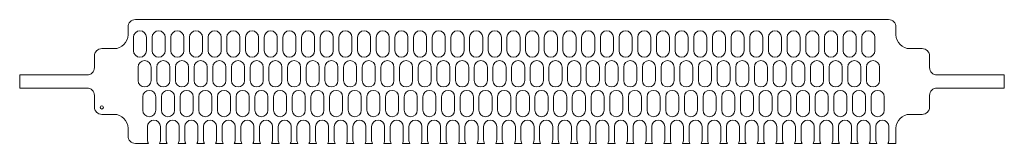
# Model space of a CAD drawing. Header units: millimetres. Extents: x -469 to 58, y 0 to 66.
import ezdxf

# ---------------------------------------------------------------- set-up
doc = ezdxf.new("R2010")
doc.units = ezdxf.units.MM

msp = doc.modelspace()

# ---------------------------------------------------------------- linework, layer by layer
at = {"color": 7, "linetype": 'Continuous', "lineweight": 15}
for p, q in [((-4, 66.5), (-407.2, 66.5)), ((-411.2, 62.5), (-411.2, 58.4)), ((0, 58.4), (0, 62.5)), ((-408.3, 57), (-408.3, 49.8)), ((-401.3, 49.8), (-401.3, 57)), ((-398.3, 57), (-398.3, 49.8)), ((-391.3, 49.8), (-391.3, 57)), ((-388.3, 57), (-388.3, 49.8)), ((-381.3, 49.8), (-381.3, 57)), ((-378.3, 57), (-378.3, 49.8)), ((-371.3, 49.8), (-371.3, 57)), ((-368.3, 57), (-368.3, 49.8)), ((-361.3, 49.8), (-361.3, 57)), ((-358.3, 57), (-358.3, 49.8)), ((-351.3, 49.8), (-351.3, 57)), ((-348.3, 57), (-348.3, 49.8)), ((-341.3, 49.8), (-341.3, 57)), ((-338.3, 57), (-338.3, 49.8)), ((-331.3, 49.8), (-331.3, 57)), ((-328.3, 57), (-328.3, 49.8)), ((-321.3, 49.8), (-321.3, 57)), ((-318.3, 57), (-318.3, 49.8)), ((-311.3, 49.8), (-311.3, 57)), ((-308.3, 57), (-308.3, 49.8)), ((-301.3, 49.8), (-301.3, 57)), ((-298.3, 57), (-298.3, 49.8)), ((-291.3, 49.8), (-291.3, 57)), ((-288.3, 57), (-288.3, 49.8)), ((-281.3, 49.8), (-281.3, 57)), ((-278.3, 57), (-278.3, 49.8)), ((-271.3, 49.8), (-271.3, 57)), ((-268.3, 57), (-268.3, 49.8)), ((-261.3, 49.8), (-261.3, 57)), ((-258.3, 57), (-258.3, 49.8)), ((-251.3, 49.8), (-251.3, 57)), ((-248.3, 57), (-248.3, 49.8)), ((-241.3, 49.8), (-241.3, 57)), ((-238.3, 57), (-238.3, 49.8)), ((-231.3, 49.8), (-231.3, 57)), ((-228.3, 57), (-228.3, 49.8)), ((-221.3, 49.8), (-221.3, 57)), ((-218.3, 57), (-218.3, 49.8)), ((-211.3, 49.8), (-211.3, 57)), ((-208.3, 57), (-208.3, 49.8)), ((-201.3, 49.8), (-201.3, 57)), ((-198.3, 57), (-198.3, 49.8)), ((-191.3, 49.8), (-191.3, 57)), ((-188.3, 57), (-188.3, 49.8)), ((-181.3, 49.8), (-181.3, 57)), ((-178.3, 57), (-178.3, 49.8)), ((-171.3, 49.8), (-171.3, 57)), ((-168.3, 57), (-168.3, 49.8)), ((-161.3, 49.8), (-161.3, 57)), ((-158.3, 57), (-158.3, 49.8)), ((-151.3, 49.8), (-151.3, 57)), ((-148.3, 57), (-148.3, 49.8)), ((-141.3, 49.8), (-141.3, 57)), ((-138.3, 57), (-138.3, 49.8)), ((-131.3, 49.8), (-131.3, 57)), ((-128.3, 57), (-128.3, 49.8)), ((-121.3, 49.8), (-121.3, 57)), ((-118.3, 57), (-118.3, 49.8)), ((-111.3, 49.8), (-111.3, 57)), ((-108.3, 57), (-108.3, 49.8)), ((-101.3, 49.8), (-101.3, 57)), ((-98.3, 57), (-98.3, 49.8)), ((-91.3, 49.8), (-91.3, 57)), ((-88.3, 57), (-88.3, 49.8)), ((-81.3, 49.8), (-81.3, 57)), ((-78.3, 57), (-78.3, 49.8)), ((-71.3, 49.8), (-71.3, 57)), ((-68.3, 57), (-68.3, 49.8)), ((-61.3, 49.8), (-61.3, 57)), ((-58.3, 57), (-58.3, 49.8)), ((-51.3, 49.8), (-51.3, 57)), ((-48.3, 57), (-48.3, 49.8)), ((-41.3, 49.8), (-41.3, 57)), ((-38.3, 57), (-38.3, 49.8)), ((-31.3, 49.8), (-31.3, 57)), ((-28.3, 57), (-28.3, 49.8)), ((-21.3, 49.8), (-21.3, 57)), ((-18.3, 57), (-18.3, 49.8)), ((-11.3, 49.8), (-11.3, 57)), ((-418.7, 50.9), (-425.2, 50.9)), ((14, 50.9), (7.5, 50.9)), ((-429.2, 46.9), (-429.2, 40.75)), ((18, 40.75), (18, 46.9)), ((-405.8, 41), (-405.8, 33.8)), ((-398.8, 33.8), (-398.8, 41)), ((-395.8, 41), (-395.8, 33.8)), ((-388.8, 33.8), (-388.8, 41)), ((-385.8, 41), (-385.8, 33.8)), ((-378.8, 33.8), (-378.8, 41)), ((-375.8, 41), (-375.8, 33.8)), ((-368.8, 33.8), (-368.8, 41)), ((-365.8, 41), (-365.8, 33.8)), ((-358.8, 33.8), (-358.8, 41)), ((-355.8, 41), (-355.8, 33.8)), ((-348.8, 33.8), (-348.8, 41)), ((-345.8, 41), (-345.8, 33.8)), ((-338.8, 33.8), (-338.8, 41)), ((-335.8, 41), (-335.8, 33.8)), ((-328.8, 33.8), (-328.8, 41)), ((-325.8, 41), (-325.8, 33.8)), ((-318.8, 33.8), (-318.8, 41)), ((-315.8, 41), (-315.8, 33.8)), ((-308.8, 33.8), (-308.8, 41)), ((-305.8, 41), (-305.8, 33.8)), ((-298.8, 33.8), (-298.8, 41)), ((-295.8, 41), (-295.8, 33.8)), ((-288.8, 33.8), (-288.8, 41)), ((-285.8, 41), (-285.8, 33.8)), ((-278.8, 33.8), (-278.8, 41)), ((-275.8, 41), (-275.8, 33.8)), ((-268.8, 33.8), (-268.8, 41)), ((-265.8, 41), (-265.8, 33.8)), ((-258.8, 33.8), (-258.8, 41)), ((-255.8, 41), (-255.8, 33.8)), ((-248.8, 33.8), (-248.8, 41)), ((-245.8, 41), (-245.8, 33.8)), ((-238.8, 33.8), (-238.8, 41)), ((-235.8, 41), (-235.8, 33.8)), ((-228.8, 33.8), (-228.8, 41)), ((-225.8, 41), (-225.8, 33.8)), ((-218.8, 33.8), (-218.8, 41)), ((-215.8, 41), (-215.8, 33.8)), ((-208.8, 33.8), (-208.8, 41)), ((-205.8, 41), (-205.8, 33.8)), ((-198.8, 33.8), (-198.8, 41)), ((-195.8, 41), (-195.8, 33.8)), ((-188.8, 33.8), (-188.8, 41)), ((-185.8, 41), (-185.8, 33.8)), ((-178.8, 33.8), (-178.8, 41)), ((-175.8, 41), (-175.8, 33.8)), ((-168.8, 33.8), (-168.8, 41)), ((-165.8, 41), (-165.8, 33.8)), ((-158.8, 33.8), (-158.8, 41)), ((-155.8, 41), (-155.8, 33.8)), ((-148.8, 33.8), (-148.8, 41)), ((-145.8, 41), (-145.8, 33.8)), ((-138.8, 33.8), (-138.8, 41)), ((-135.8, 41), (-135.8, 33.8)), ((-128.8, 33.8), (-128.8, 41)), ((-125.8, 41), (-125.8, 33.8)), ((-118.8, 33.8), (-118.8, 41)), ((-115.8, 41), (-115.8, 33.8)), ((-108.8, 33.8), (-108.8, 41)), ((-105.8, 41), (-105.8, 33.8)), ((-98.8, 33.8), (-98.8, 41)), ((-95.8, 41), (-95.8, 33.8)), ((-88.8, 33.8), (-88.8, 41)), ((-85.8, 41), (-85.8, 33.8)), ((-78.8, 33.8), (-78.8, 41)), ((-75.8, 41), (-75.8, 33.8)), ((-68.8, 33.8), (-68.8, 41)), ((-65.8, 41), (-65.8, 33.8)), ((-58.8, 33.8), (-58.8, 41)), ((-55.8, 41), (-55.8, 33.8)), ((-48.8, 33.8), (-48.8, 41)), ((-45.8, 41), (-45.8, 33.8)), ((-38.8, 33.8), (-38.8, 41)), ((-35.8, 41), (-35.8, 33.8)), ((-28.8, 33.8), (-28.8, 41)), ((-25.8, 41), (-25.8, 33.8)), ((-18.8, 33.8), (-18.8, 41)), ((-15.8, 41), (-15.8, 33.8)), ((-8.8, 33.8), (-8.8, 41)), ((-469.2, 36.75), (-469.2, 29.75)), ((-433.2, 36.75), (-469.2, 36.75)), ((58, 36.75), (22, 36.75)), ((58, 29.75), (58, 36.75)), ((-469.2, 29.75), (-433.2, 29.75)), ((22, 29.75), (58, 29.75)), ((-429.2, 25.75), (-429.2, 19.6)), ((-403.3, 25), (-403.3, 17.8)), ((-396.3, 17.8), (-396.3, 25)), ((-393.3, 25), (-393.3, 17.8)), ((-386.3, 17.8), (-386.3, 25)), ((-383.3, 25), (-383.3, 17.8)), ((-376.3, 17.8), (-376.3, 25)), ((-373.3, 25), (-373.3, 17.8)), ((-366.3, 17.8), (-366.3, 25)), ((-363.3, 25), (-363.3, 17.8)), ((-356.3, 17.8), (-356.3, 25)), ((-353.3, 25), (-353.3, 17.8)), ((-346.3, 17.8), (-346.3, 25)), ((-343.3, 25), (-343.3, 17.8)), ((-336.3, 17.8), (-336.3, 25)), ((-333.3, 25), (-333.3, 17.8)), ((-326.3, 17.8), (-326.3, 25)), ((-323.3, 25), (-323.3, 17.8)), ((-316.3, 17.8), (-316.3, 25)), ((-313.3, 25), (-313.3, 17.8)), ((-306.3, 17.8), (-306.3, 25)), ((-303.3, 25), (-303.3, 17.8)), ((-296.3, 17.8), (-296.3, 25)), ((-293.3, 25), (-293.3, 17.8)), ((-286.3, 17.8), (-286.3, 25)), ((-283.3, 25), (-283.3, 17.8)), ((-276.3, 17.8), (-276.3, 25)), ((-273.3, 25), (-273.3, 17.8)), ((-266.3, 17.8), (-266.3, 25)), ((-263.3, 25), (-263.3, 17.8)), ((-256.3, 17.8), (-256.3, 25)), ((-253.3, 25), (-253.3, 17.8)), ((-246.3, 17.8), (-246.3, 25)), ((-243.3, 25), (-243.3, 17.8)), ((-236.3, 17.8), (-236.3, 25)), ((-233.3, 25), (-233.3, 17.8)), ((-226.3, 17.8), (-226.3, 25)), ((-223.3, 25), (-223.3, 17.8)), ((-216.3, 17.8), (-216.3, 25)), ((-213.3, 25), (-213.3, 17.8)), ((-206.3, 17.8), (-206.3, 25)), ((-203.3, 25), (-203.3, 17.8)), ((-196.3, 17.8), (-196.3, 25)), ((-193.3, 25), (-193.3, 17.8)), ((-186.3, 17.8), (-186.3, 25)), ((-183.3, 25), (-183.3, 17.8)), ((-176.3, 17.8), (-176.3, 25)), ((-173.3, 25), (-173.3, 17.8)), ((-166.3, 17.8), (-166.3, 25)), ((-163.3, 25), (-163.3, 17.8)), ((-156.3, 17.8), (-156.3, 25)), ((-153.3, 25), (-153.3, 17.8)), ((-146.3, 17.8), (-146.3, 25)), ((-143.3, 25), (-143.3, 17.8)), ((-136.3, 17.8), (-136.3, 25)), ((-133.3, 25), (-133.3, 17.8)), ((-126.3, 17.8), (-126.3, 25)), ((-123.3, 25), (-123.3, 17.8)), ((-116.3, 17.8), (-116.3, 25)), ((-113.3, 25), (-113.3, 17.8)), ((-106.3, 17.8), (-106.3, 25)), ((-103.3, 25), (-103.3, 17.8)), ((-96.3, 17.8), (-96.3, 25)), ((-93.3, 25), (-93.3, 17.8)), ((-86.3, 17.8), (-86.3, 25)), ((-83.3, 25), (-83.3, 17.8)), ((-76.3, 17.8), (-76.3, 25)), ((-73.3, 25), (-73.3, 17.8)), ((-66.3, 17.8), (-66.3, 25)), ((-63.3, 25), (-63.3, 17.8)), ((-56.3, 17.8), (-56.3, 25)), ((-53.3, 25), (-53.3, 17.8)), ((-46.3, 17.8), (-46.3, 25)), ((-43.3, 25), (-43.3, 17.8)), ((-36.3, 17.8), (-36.3, 25)), ((-33.3, 25), (-33.3, 17.8)), ((-26.3, 17.8), (-26.3, 25)), ((-23.3, 25), (-23.3, 17.8)), ((-16.3, 17.8), (-16.3, 25)), ((-13.3, 25), (-13.3, 17.8)), ((-6.3, 17.8), (-6.3, 25)), ((18, 19.6), (18, 25.75)), ((-425.2, 15.6), (-418.7, 15.6)), ((7.5, 15.6), (14, 15.6)), ((-411.2, 8.1), (-411.2, 4)), ((-400.8, 1.8), (-400.8, 9)), ((-393.8, 9), (-393.8, 1.8)), ((-390.8, 1.8), (-390.8, 9)), ((-383.8, 9), (-383.8, 1.8)), ((-380.8, 1.8), (-380.8, 9)), ((-373.8, 9), (-373.8, 1.8)), ((-370.8, 1.8), (-370.8, 9)), ((-363.8, 9), (-363.8, 1.8)), ((-360.8, 1.8), (-360.8, 9)), ((-353.8, 9), (-353.8, 1.8)), ((-350.8, 1.8), (-350.8, 9)), ((-343.8, 9), (-343.8, 1.8)), ((-340.8, 1.8), (-340.8, 9)), ((-333.8, 9), (-333.8, 1.8)), ((-330.8, 1.8), (-330.8, 9)), ((-323.8, 9), (-323.8, 1.8)), ((-320.8, 1.8), (-320.8, 9)), ((-313.8, 9), (-313.8, 1.8)), ((-310.8, 1.8), (-310.8, 9)), ((-303.8, 9), (-303.8, 1.8)), ((-300.8, 1.8), (-300.8, 9)), ((-293.8, 9), (-293.8, 1.8)), ((-290.8, 1.8), (-290.8, 9)), ((-283.8, 9), (-283.8, 1.8)), ((-280.8, 1.8), (-280.8, 9)), ((-273.8, 9), (-273.8, 1.8)), ((-270.8, 1.8), (-270.8, 9)), ((-263.8, 9), (-263.8, 1.8)), ((-260.8, 1.8), (-260.8, 9)), ((-253.8, 9), (-253.8, 1.8)), ((-250.8, 1.8), (-250.8, 9)), ((-243.8, 9), (-243.8, 1.8)), ((-240.8, 1.8), (-240.8, 9)), ((-233.8, 9), (-233.8, 1.8)), ((-230.8, 1.8), (-230.8, 9)), ((-223.8, 9), (-223.8, 1.8)), ((-220.8, 1.8), (-220.8, 9)), ((-213.8, 9), (-213.8, 1.8)), ((-210.8, 1.8), (-210.8, 9)), ((-203.8, 9), (-203.8, 1.8)), ((-200.8, 1.8), (-200.8, 9)), ((-193.8, 9), (-193.8, 1.8)), ((-190.8, 1.8), (-190.8, 9)), ((-183.8, 9), (-183.8, 1.8)), ((-180.8, 1.8), (-180.8, 9)), ((-173.8, 9), (-173.8, 1.8)), ((-170.8, 1.8), (-170.8, 9)), ((-163.8, 9), (-163.8, 1.8)), ((-160.8, 1.8), (-160.8, 9)), ((-153.8, 9), (-153.8, 1.8)), ((-150.8, 1.8), (-150.8, 9)), ((-143.8, 9), (-143.8, 1.8)), ((-140.8, 1.8), (-140.8, 9)), ((-133.8, 9), (-133.8, 1.8)), ((-130.8, 1.8), (-130.8, 9)), ((-123.8, 9), (-123.8, 1.8)), ((-120.8, 1.8), (-120.8, 9)), ((-113.8, 9), (-113.8, 1.8)), ((-110.8, 1.8), (-110.8, 9)), ((-103.8, 9), (-103.8, 1.8)), ((-100.8, 1.8), (-100.8, 9)), ((-93.8, 9), (-93.8, 1.8)), ((-90.8, 1.8), (-90.8, 9)), ((-83.8, 9), (-83.8, 1.8)), ((-80.8, 1.8), (-80.8, 9)), ((-73.8, 9), (-73.8, 1.8)), ((-70.8, 1.8), (-70.8, 9)), ((-63.8, 9), (-63.8, 1.8)), ((-60.8, 1.8), (-60.8, 9)), ((-53.8, 9), (-53.8, 1.8)), ((-50.8, 1.8), (-50.8, 9)), ((-43.8, 9), (-43.8, 1.8)), ((-40.8, 1.8), (-40.8, 9)), ((-33.8, 9), (-33.8, 1.8)), ((-30.8, 1.8), (-30.8, 9)), ((-23.8, 9), (-23.8, 1.8)), ((-20.8, 1.8), (-20.8, 9)), ((-13.8, 9), (-13.8, 1.8)), ((-10.8, 1.8), (-10.8, 9)), ((-3.8, 9), (-3.8, 1.8)), ((0, 0), (0, 8.1)), ((-407.2, 0), (-400.3, 0)), ((-394.3, 0), (-390.3, 0)), ((-384.3, 0), (-380.3, 0)), ((-374.3, 0), (-370.3, 0)), ((-364.3, 0), (-360.3, 0)), ((-354.3, 0), (-350.3, 0)), ((-344.3, 0), (-340.3, 0)), ((-334.3, 0), (-330.3, 0)), ((-324.3, 0), (-320.3, 0)), ((-314.3, 0), (-310.3, 0)), ((-304.3, 0), (-300.3, 0)), ((-294.3, 0), (-290.3, 0)), ((-284.3, 0), (-280.3, 0)), ((-274.3, 0), (-270.3, 0)), ((-264.3, 0), (-260.3, 0)), ((-254.3, 0), (-250.3, 0)), ((-244.3, 0), (-240.3, 0)), ((-234.3, 0), (-230.3, 0)), ((-224.3, 0), (-220.3, 0)), ((-214.3, 0), (-210.3, 0)), ((-204.3, 0), (-200.3, 0)), ((-194.3, 0), (-190.3, 0)), ((-184.3, 0), (-180.3, 0)), ((-174.3, 0), (-170.3, 0)), ((-164.3, 0), (-160.3, 0)), ((-154.3, 0), (-150.3, 0)), ((-144.3, 0), (-140.3, 0)), ((-134.3, 0), (-130.3, 0)), ((-124.3, 0), (-120.3, 0)), ((-114.3, 0), (-110.3, 0)), ((-104.3, 0), (-100.3, 0)), ((-94.3, 0), (-90.3, 0)), ((-84.3, 0), (-80.3, 0)), ((-74.3, 0), (-70.3, 0)), ((-64.3, 0), (-60.3, 0)), ((-54.3, 0), (-50.3, 0)), ((-44.3, 0), (-40.3, 0)), ((-34.3, 0), (-30.3, 0)), ((-24.3, 0), (-20.3, 0)), ((-14.3, 0), (-10.3, 0)), ((-4.3, 0), (0, 0))]:
    msp.add_line(p, q, dxfattribs=at)
msp.add_circle((-425.22, 19.32), 0.851, dxfattribs=at)
for centre, radius, start, end in [((-407.2, 62.5), 4, 90, 180), ((-4, 62.5), 4, 0, 90), ((-418.7, 58.4), 7.5, 270, 0), ((-404.8, 57), 3.5, 0, 180), ((-394.8, 57), 3.5, 0, 180), ((-384.8, 57), 3.5, 0, 180), ((-374.8, 57), 3.5, 0, 180), ((-364.8, 57), 3.5, 0, 180), ((-354.8, 57), 3.5, 0, 180), ((-344.8, 57), 3.5, 0, 180), ((-334.8, 57), 3.5, 0, 180), ((-324.8, 57), 3.5, 0, 180), ((-314.8, 57), 3.5, 0, 180), ((-304.8, 57), 3.5, 0, 180), ((-294.8, 57), 3.5, 0, 180), ((-284.8, 57), 3.5, 0, 180), ((-274.8, 57), 3.5, 0, 180), ((-264.8, 57), 3.5, 0, 180), ((-254.8, 57), 3.5, 0, 180), ((-244.8, 57), 3.5, 0, 180), ((-234.8, 57), 3.5, 0, 180), ((-224.8, 57), 3.5, 0, 180), ((-214.8, 57), 3.5, 0, 180), ((-204.8, 57), 3.5, 0, 180), ((-194.8, 57), 3.5, 0, 180), ((-184.8, 57), 3.5, 0, 180), ((-174.8, 57), 3.5, 0, 180), ((-164.8, 57), 3.5, 0, 180), ((-154.8, 57), 3.5, 0, 180), ((-144.8, 57), 3.5, 0, 180), ((-134.8, 57), 3.5, 0, 180), ((-124.8, 57), 3.5, 0, 180), ((-114.8, 57), 3.5, 0, 180), ((-104.8, 57), 3.5, 0, 180), ((-94.8, 57), 3.5, 0, 180), ((-84.8, 57), 3.5, 0, 180), ((-74.8, 57), 3.5, 0, 180), ((-64.8, 57), 3.5, 0, 180), ((-54.8, 57), 3.5, 0, 180), ((-44.8, 57), 3.5, 0, 180), ((-34.8, 57), 3.5, 0, 180), ((-24.8, 57), 3.5, 0, 180), ((-14.8, 57), 3.5, 0, 180), ((7.5, 58.4), 7.5, 180, 270), ((-425.2, 46.9), 4, 90, 180), ((-404.8, 49.8), 3.5, 180, 0), ((-394.8, 49.8), 3.5, 180, 0), ((-384.8, 49.8), 3.5, 180, 0), ((-374.8, 49.8), 3.5, 180, 0), ((-364.8, 49.8), 3.5, 180, 0), ((-354.8, 49.8), 3.5, 180, 0), ((-344.8, 49.8), 3.5, 180, 0), ((-334.8, 49.8), 3.5, 180, 0), ((-324.8, 49.8), 3.5, 180, 0), ((-314.8, 49.8), 3.5, 180, 0), ((-304.8, 49.8), 3.5, 180, 0), ((-294.8, 49.8), 3.5, 180, 0), ((-284.8, 49.8), 3.5, 180, 0), ((-274.8, 49.8), 3.5, 180, 0), ((-264.8, 49.8), 3.5, 180, 0), ((-254.8, 49.8), 3.5, 180, 0), ((-244.8, 49.8), 3.5, 180, 0), ((-234.8, 49.8), 3.5, 180, 0), ((-224.8, 49.8), 3.5, 180, 0), ((-214.8, 49.8), 3.5, 180, 0), ((-204.8, 49.8), 3.5, 180, 0), ((-194.8, 49.8), 3.5, 180, 0), ((-184.8, 49.8), 3.5, 180, 0), ((-174.8, 49.8), 3.5, 180, 0), ((-164.8, 49.8), 3.5, 180, 0), ((-154.8, 49.8), 3.5, 180, 0), ((-144.8, 49.8), 3.5, 180, 0), ((-134.8, 49.8), 3.5, 180, 0), ((-124.8, 49.8), 3.5, 180, 0), ((-114.8, 49.8), 3.5, 180, 0), ((-104.8, 49.8), 3.5, 180, 0), ((-94.8, 49.8), 3.5, 180, 0), ((-84.8, 49.8), 3.5, 180, 0), ((-74.8, 49.8), 3.5, 180, 0), ((-64.8, 49.8), 3.5, 180, 0), ((-54.8, 49.8), 3.5, 180, 0), ((-44.8, 49.8), 3.5, 180, 0), ((-34.8, 49.8), 3.5, 180, 0), ((-24.8, 49.8), 3.5, 180, 0), ((-14.8, 49.8), 3.5, 180, 0), ((14, 46.9), 4, 0, 90), ((-402.3, 41), 3.5, 0, 180), ((-392.3, 41), 3.5, 0, 180), ((-382.3, 41), 3.5, 0, 180), ((-372.3, 41), 3.5, 0, 180), ((-362.3, 41), 3.5, 0, 180), ((-352.3, 41), 3.5, 0, 180), ((-342.3, 41), 3.5, 0, 180), ((-332.3, 41), 3.5, 0, 180), ((-322.3, 41), 3.5, 0, 180), ((-312.3, 41), 3.5, 0, 180), ((-302.3, 41), 3.5, 0, 180), ((-292.3, 41), 3.5, 0, 180), ((-282.3, 41), 3.5, 0, 180), ((-272.3, 41), 3.5, 0, 180), ((-262.3, 41), 3.5, 0, 180), ((-252.3, 41), 3.5, 0, 180), ((-242.3, 41), 3.5, 0, 180), ((-232.3, 41), 3.5, 0, 180), ((-222.3, 41), 3.5, 0, 180), ((-212.3, 41), 3.5, 0, 180), ((-202.3, 41), 3.5, 0, 180), ((-192.3, 41), 3.5, 0, 180), ((-182.3, 41), 3.5, 0, 180), ((-172.3, 41), 3.5, 0, 180), ((-162.3, 41), 3.5, 0, 180), ((-152.3, 41), 3.5, 0, 180), ((-142.3, 41), 3.5, 0, 180), ((-132.3, 41), 3.5, 0, 180), ((-122.3, 41), 3.5, 0, 180), ((-112.3, 41), 3.5, 0, 180), ((-102.3, 41), 3.5, 0, 180), ((-92.3, 41), 3.5, 0, 180), ((-82.3, 41), 3.5, 0, 180), ((-72.3, 41), 3.5, 0, 180), ((-62.3, 41), 3.5, 0, 180), ((-52.3, 41), 3.5, 0, 180), ((-42.3, 41), 3.5, 0, 180), ((-32.3, 41), 3.5, 0, 180), ((-22.3, 41), 3.5, 0, 180), ((-12.3, 41), 3.5, 0, 180), ((-433.2, 40.75), 4, 270, 0), ((22, 40.75), 4, 180, 270), ((-402.3, 33.8), 3.5, 180, 0), ((-392.3, 33.8), 3.5, 180, 0), ((-382.3, 33.8), 3.5, 180, 0), ((-372.3, 33.8), 3.5, 180, 0), ((-362.3, 33.8), 3.5, 180, 0), ((-352.3, 33.8), 3.5, 180, 0), ((-342.3, 33.8), 3.5, 180, 0), ((-332.3, 33.8), 3.5, 180, 0), ((-322.3, 33.8), 3.5, 180, 0), ((-312.3, 33.8), 3.5, 180, 0), ((-302.3, 33.8), 3.5, 180, 0), ((-292.3, 33.8), 3.5, 180, 0), ((-282.3, 33.8), 3.5, 180, 0), ((-272.3, 33.8), 3.5, 180, 0), ((-262.3, 33.8), 3.5, 180, 0), ((-252.3, 33.8), 3.5, 180, 0), ((-242.3, 33.8), 3.5, 180, 0), ((-232.3, 33.8), 3.5, 180, 0), ((-222.3, 33.8), 3.5, 180, 0), ((-212.3, 33.8), 3.5, 180, 0), ((-202.3, 33.8), 3.5, 180, 0), ((-192.3, 33.8), 3.5, 180, 0), ((-182.3, 33.8), 3.5, 180, 0), ((-172.3, 33.8), 3.5, 180, 0), ((-162.3, 33.8), 3.5, 180, 0), ((-152.3, 33.8), 3.5, 180, 0), ((-142.3, 33.8), 3.5, 180, 0), ((-132.3, 33.8), 3.5, 180, 0), ((-122.3, 33.8), 3.5, 180, 0), ((-112.3, 33.8), 3.5, 180, 0), ((-102.3, 33.8), 3.5, 180, 0), ((-92.3, 33.8), 3.5, 180, 0), ((-82.3, 33.8), 3.5, 180, 0), ((-72.3, 33.8), 3.5, 180, 0), ((-62.3, 33.8), 3.5, 180, 0), ((-52.3, 33.8), 3.5, 180, 0), ((-42.3, 33.8), 3.5, 180, 0), ((-32.3, 33.8), 3.5, 180, 0), ((-22.3, 33.8), 3.5, 180, 0), ((-12.3, 33.8), 3.5, 180, 0), ((-433.2, 25.75), 4, 0, 90), ((-399.8, 25), 3.5, 0, 180), ((-389.8, 25), 3.5, 0, 180), ((-379.8, 25), 3.5, 0, 180), ((-369.8, 25), 3.5, 0, 180), ((-359.8, 25), 3.5, 0, 180), ((-349.8, 25), 3.5, 0, 180), ((-339.8, 25), 3.5, 0, 180), ((-329.8, 25), 3.5, 0, 180), ((-319.8, 25), 3.5, 0, 180), ((-309.8, 25), 3.5, 0, 180), ((-299.8, 25), 3.5, 0, 180), ((-289.8, 25), 3.5, 0, 180), ((-279.8, 25), 3.5, 0, 180), ((-269.8, 25), 3.5, 0, 180), ((-259.8, 25), 3.5, 0, 180), ((-249.8, 25), 3.5, 0, 180), ((-239.8, 25), 3.5, 0, 180), ((-229.8, 25), 3.5, 0, 180), ((-219.8, 25), 3.5, 0, 180), ((-209.8, 25), 3.5, 0, 180), ((-199.8, 25), 3.5, 0, 180), ((-189.8, 25), 3.5, 0, 180), ((-179.8, 25), 3.5, 0, 180), ((-169.8, 25), 3.5, 0, 180), ((-159.8, 25), 3.5, 0, 180), ((-149.8, 25), 3.5, 0, 180), ((-139.8, 25), 3.5, 0, 180), ((-129.8, 25), 3.5, 0, 180), ((-119.8, 25), 3.5, 0, 180), ((-109.8, 25), 3.5, 0, 180), ((-99.8, 25), 3.5, 0, 180), ((-89.8, 25), 3.5, 0, 180), ((-79.8, 25), 3.5, 0, 180), ((-69.8, 25), 3.5, 0, 180), ((-59.8, 25), 3.5, 0, 180), ((-49.8, 25), 3.5, 0, 180), ((-39.8, 25), 3.5, 0, 180), ((-29.8, 25), 3.5, 0, 180), ((-19.8, 25), 3.5, 0, 180), ((-9.8, 25), 3.5, 0, 180), ((22, 25.75), 4, 90, 180), ((-425.2, 19.6), 4, 180, 270), ((-399.8, 17.8), 3.5, 180, 0), ((-389.8, 17.8), 3.5, 180, 0), ((-379.8, 17.8), 3.5, 180, 0), ((-369.8, 17.8), 3.5, 180, 0), ((-359.8, 17.8), 3.5, 180, 0), ((-349.8, 17.8), 3.5, 180, 0), ((-339.8, 17.8), 3.5, 180, 0), ((-329.8, 17.8), 3.5, 180, 0), ((-319.8, 17.8), 3.5, 180, 0), ((-309.8, 17.8), 3.5, 180, 0), ((-299.8, 17.8), 3.5, 180, 0), ((-289.8, 17.8), 3.5, 180, 0), ((-279.8, 17.8), 3.5, 180, 0), ((-269.8, 17.8), 3.5, 180, 0), ((-259.8, 17.8), 3.5, 180, 0), ((-249.8, 17.8), 3.5, 180, 0), ((-239.8, 17.8), 3.5, 180, 0), ((-229.8, 17.8), 3.5, 180, 0), ((-219.8, 17.8), 3.5, 180, 0), ((-209.8, 17.8), 3.5, 180, 0), ((-199.8, 17.8), 3.5, 180, 0), ((-189.8, 17.8), 3.5, 180, 0), ((-179.8, 17.8), 3.5, 180, 0), ((-169.8, 17.8), 3.5, 180, 0), ((-159.8, 17.8), 3.5, 180, 0), ((-149.8, 17.8), 3.5, 180, 0), ((-139.8, 17.8), 3.5, 180, 0), ((-129.8, 17.8), 3.5, 180, 0), ((-119.8, 17.8), 3.5, 180, 0), ((-109.8, 17.8), 3.5, 180, 0), ((-99.8, 17.8), 3.5, 180, 0), ((-89.8, 17.8), 3.5, 180, 0), ((-79.8, 17.8), 3.5, 180, 0), ((-69.8, 17.8), 3.5, 180, 0), ((-59.8, 17.8), 3.5, 180, 0), ((-49.8, 17.8), 3.5, 180, 0), ((-39.8, 17.8), 3.5, 180, 0), ((-29.8, 17.8), 3.5, 180, 0), ((-19.8, 17.8), 3.5, 180, 0), ((-9.8, 17.8), 3.5, 180, 0), ((14, 19.6), 4, 270, 0), ((-418.7, 8.1), 7.5, 0, 90), ((-397.3, 9), 3.5, 0, 180), ((-387.3, 9), 3.5, 0, 180), ((-377.3, 9), 3.5, 0, 180), ((-367.3, 9), 3.5, 0, 180), ((-357.3, 9), 3.5, 0, 180), ((-347.3, 9), 3.5, 0, 180), ((-337.3, 9), 3.5, 0, 180), ((-327.3, 9), 3.5, 0, 180), ((-317.3, 9), 3.5, 0, 180), ((-307.3, 9), 3.5, 0, 180), ((-297.3, 9), 3.5, 0, 180), ((-287.3, 9), 3.5, 0, 180), ((-277.3, 9), 3.5, 0, 180), ((-267.3, 9), 3.5, 0, 180), ((-257.3, 9), 3.5, 0, 180), ((-247.3, 9), 3.5, 0, 180), ((-237.3, 9), 3.5, 0, 180), ((-227.3, 9), 3.5, 0, 180), ((-217.3, 9), 3.5, 0, 180), ((-207.3, 9), 3.5, 0, 180), ((-197.3, 9), 3.5, 0, 180), ((-187.3, 9), 3.5, 0, 180), ((-177.3, 9), 3.5, 0, 180), ((-167.3, 9), 3.5, 0, 180), ((-157.3, 9), 3.5, 0, 180), ((-147.3, 9), 3.5, 0, 180), ((-137.3, 9), 3.5, 0, 180), ((-127.3, 9), 3.5, 0, 180), ((-117.3, 9), 3.5, 0, 180), ((-107.3, 9), 3.5, 0, 180), ((-97.3, 9), 3.5, 0, 180), ((-87.3, 9), 3.5, 0, 180), ((-77.3, 9), 3.5, 0, 180), ((-67.3, 9), 3.5, 0, 180), ((-57.3, 9), 3.5, 0, 180), ((-47.3, 9), 3.5, 0, 180), ((-37.3, 9), 3.5, 0, 180), ((-27.3, 9), 3.5, 0, 180), ((-17.3, 9), 3.5, 0, 180), ((-7.3, 9), 3.5, 0, 180), ((7.5, 8.1), 7.5, 90, 180), ((-407.2, 4), 4, 180, 270), ((-397.3, 1.8), 3.5, 180, 210.9497), ((-397.3, 1.8), 3.5, 329.0503, 0), ((-387.3, 1.8), 3.5, 180, 210.9497), ((-387.3, 1.8), 3.5, 329.0503, 360), ((-377.3, 1.8), 3.5, 180, 210.9497), ((-377.3, 1.8), 3.5, 329.0503, 0), ((-367.3, 1.8), 3.5, 180, 210.9497), ((-367.3, 1.8), 3.5, 329.0503, 360), ((-357.3, 1.8), 3.5, 180, 210.9497), ((-357.3, 1.8), 3.5, 329.0503, 0), ((-347.3, 1.8), 3.5, 180, 210.9497), ((-347.3, 1.8), 3.5, 329.0503, 0), ((-337.3, 1.8), 3.5, 180, 210.9497), ((-337.3, 1.8), 3.5, 329.0503, 0), ((-327.3, 1.8), 3.5, 180, 210.9497), ((-327.3, 1.8), 3.5, 329.0503, 360), ((-317.3, 1.8), 3.5, 180, 210.9497), ((-317.3, 1.8), 3.5, 329.0503, 0), ((-307.3, 1.8), 3.5, 180, 210.9497), ((-307.3, 1.8), 3.5, 329.0503, 0), ((-297.3, 1.8), 3.5, 180, 210.9497), ((-297.3, 1.8), 3.5, 329.0503, 0), ((-287.3, 1.8), 3.5, 180, 210.9497), ((-287.3, 1.8), 3.5, 329.0503, 0), ((-277.3, 1.8), 3.5, 180, 210.9497), ((-277.3, 1.8), 3.5, 329.0503, 0), ((-267.3, 1.8), 3.5, 180, 210.9497), ((-267.3, 1.8), 3.5, 329.0503, 360), ((-257.3, 1.8), 3.5, 180, 210.9497), ((-257.3, 1.8), 3.5, 329.0503, 0), ((-247.3, 1.8), 3.5, 180, 210.9497), ((-247.3, 1.8), 3.5, 329.0503, 360), ((-237.3, 1.8), 3.5, 180, 210.9497), ((-237.3, 1.8), 3.5, 329.0503, 0), ((-227.3, 1.8), 3.5, 180, 210.9497), ((-227.3, 1.8), 3.5, 329.0503, 0), ((-217.3, 1.8), 3.5, 180, 210.9497), ((-217.3, 1.8), 3.5, 329.0503, 360), ((-207.3, 1.8), 3.5, 180, 210.9497), ((-207.3, 1.8), 3.5, 329.0503, 0), ((-197.3, 1.8), 3.5, 180, 210.9497), ((-197.3, 1.8), 3.5, 329.0503, 0), ((-187.3, 1.8), 3.5, 180, 210.9497), ((-187.3, 1.8), 3.5, 329.0503, 360), ((-177.3, 1.8), 3.5, 180, 210.9497), ((-177.3, 1.8), 3.5, 329.0503, 0), ((-167.3, 1.8), 3.5, 180, 210.9497), ((-167.3, 1.8), 3.5, 329.0503, 0), ((-157.3, 1.8), 3.5, 180, 210.9497), ((-157.3, 1.8), 3.5, 329.0503, 360), ((-147.3, 1.8), 3.5, 180, 210.9497), ((-147.3, 1.8), 3.5, 329.0503, 0), ((-137.3, 1.8), 3.5, 180, 210.9497), ((-137.3, 1.8), 3.5, 329.0503, 0), ((-127.3, 1.8), 3.5, 180, 210.9497), ((-127.3, 1.8), 3.5, 329.0503, 0), ((-117.3, 1.8), 3.5, 180, 210.9497), ((-117.3, 1.8), 3.5, 329.0503, 0), ((-107.3, 1.8), 3.5, 180, 210.9497), ((-107.3, 1.8), 3.5, 329.0503, 0), ((-97.3, 1.8), 3.5, 180, 210.9497), ((-97.3, 1.8), 3.5, 329.0503, 0), ((-87.3, 1.8), 3.5, 180, 210.9497), ((-87.3, 1.8), 3.5, 329.0503, 0), ((-77.3, 1.8), 3.5, 180, 210.9497), ((-77.3, 1.8), 3.5, 329.0503, 0), ((-67.3, 1.8), 3.5, 180, 210.9497), ((-67.3, 1.8), 3.5, 329.0503, 0), ((-57.3, 1.8), 3.5, 180, 210.9497), ((-57.3, 1.8), 3.5, 329.0503, 0), ((-47.3, 1.8), 3.5, 180, 210.9497), ((-47.3, 1.8), 3.5, 329.0503, 0), ((-37.3, 1.8), 3.5, 180, 210.9497), ((-37.3, 1.8), 3.5, 329.0503, 0), ((-27.3, 1.8), 3.5, 180, 210.9497), ((-27.3, 1.8), 3.5, 329.0503, 0), ((-17.3, 1.8), 3.5, 180, 210.9497), ((-17.3, 1.8), 3.5, 329.0503, 0), ((-7.3, 1.8), 3.5, 180, 210.9497), ((-7.3, 1.8), 3.5, 329.0503, 0)]:
    msp.add_arc(centre, radius, start, end, dxfattribs=at)

doc.saveas('drawing.dxf')
